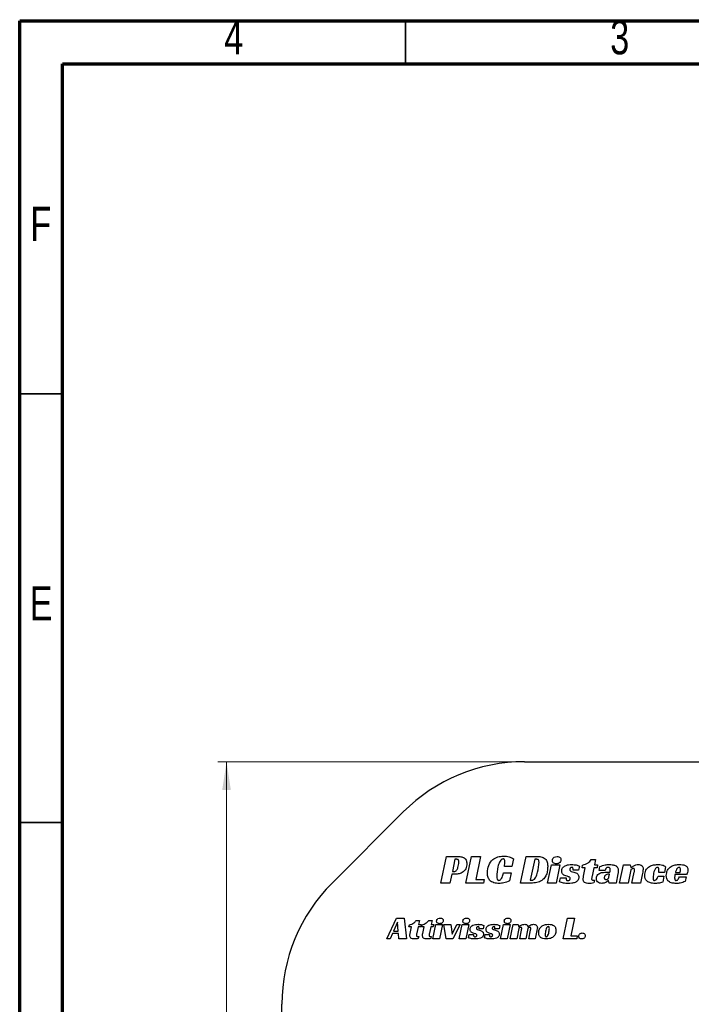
# Model space of a CAD drawing. Header units: millimetres. Extents: x 15 to 205, y 5 to 292.
# Tile 2 of 6: x 15 to 93, y 177 to 292. Entities that reach past the tile are written whole.
import ezdxf

# ---------------------------------------------------------------- set-up
doc = ezdxf.new("R2010")
doc.units = ezdxf.units.MM
doc.styles.add('SLDTEXTSTYLE0', font='TXT', dxfattribs={"width": 0.75})
doc.dimstyles.new('SLDDIMSTYLE0', dxfattribs={"dimtxt": 3.5, "dimasz": 3.302, "dimexe": 0, "dimexo": 0.0625, "dimgap": 0.875, "dimtad": 1, "dimrnd": 1e-09, "dimzin": 12, "dimdsep": 46, "dimtxsty": 'SLDTEXTSTYLE0', "dimsah": 1, "dimcen": 0.09, "dimadec": 0, "dimazin": 3, "dimtfac": 1, "dimtofl": 0, "dimtmove": 0, "dimatfit": 3, "dimfxl": 0, "dimfrac": 2, "dimtolj": 1, "dimtzin": 12, "dimarcsym": 0})

# ---------------------------------------------------------------- blocks, each defined once
blk = doc.blocks.new('_D')
at = {"color": 7, "linetype": 'Continuous', "lineweight": 0}
for p, q in [((72.85, 205.59), (38.12, 205.59)), ((39.12, 205.59), (39.12, 115.59)), ((64.57, 115.59), (38.12, 115.59))]:
    blk.add_line(p, q, dxfattribs=at)
at = {"color": 7, "linetype": 'Continuous', "lineweight": 18}
for points in [[(39.12, 205.59), (38.61, 202.29), (39.62, 202.29)], [(39.12, 115.59), (39.62, 118.9), (38.61, 118.9)]]:
    blk.add_solid(points, dxfattribs=at)
at = {"color": 7, "linetype": 'Continuous', "lineweight": 18, "insert": (34.61, 138.06), "char_height": 3.5, "attachment_point": 1, "rotation": 90, "style": 'SLDTEXTSTYLE0'}
blk.add_mtext('90,00', dxfattribs=at)

msp = doc.modelspace()

# ---------------------------------------------------------------- linework, layer by layer
at = {"color": 7, "linetype": 'Continuous', "lineweight": 70}
for p, q in [((15, 5), (15, 292)), ((15, 292), (205, 292)), ((20, 10), (20, 287)), ((20, 287), (200, 287))]:
    msp.add_line(p, q, dxfattribs=at)
at = {"color": 7, "linetype": 'Continuous', "lineweight": 35}
for p, q in [((60, 287), (60, 292)), ((20, 248.5), (15, 248.5)), ((20, 198.5), (15, 198.5))]:
    msp.add_line(p, q, dxfattribs=at)
at = {"color": 7, "linetype": 'Continuous', "lineweight": 25}
for p, q in [((73.855, 205.593), (155.286, 205.593)), ((59.713, 199.735), (51.429, 191.451)), ((64.114, 191.451), (64.769, 194.55)), ((64.769, 194.55), (65.89, 194.55)), ((65.753, 194.218), (65.448, 192.798)), ((65.972, 194.218), (65.753, 194.218)), ((67.033, 191.451), (67.688, 194.55)), ((67.688, 194.55), (68.741, 194.55)), ((68.741, 194.55), (68.168, 191.855)), ((72.575, 194.291), (72.4, 193.379)), ((73.411, 191.451), (74.065, 194.55)), ((74.065, 194.55), (75.37, 194.55)), ((75.05, 194.218), (74.531, 191.783)), ((75.283, 194.218), (75.05, 194.218)), ((81.649, 194.19), (82.148, 194.19)), ((82.148, 194.19), (82.007, 193.562)), ((72.4, 193.379), (71.527, 193.379)), ((76.551, 191.451), (76.992, 193.562)), ((76.992, 193.562), (77.986, 193.562)), ((77.986, 193.562), (77.535, 191.451)), ((80.156, 192.934), (79.525, 192.934)), ((80.268, 193.426), (80.156, 192.934)), ((80.572, 193.23), (80.64, 193.55)), ((80.95, 193.23), (80.572, 193.23)), ((80.746, 192.252), (80.95, 193.23)), ((81.939, 193.23), (81.741, 192.27)), ((82.322, 193.23), (81.939, 193.23)), ((82.007, 193.562), (82.386, 193.562)), ((82.386, 193.562), (82.322, 193.23)), ((82.56, 192.927), (82.652, 193.368)), ((83.268, 192.927), (82.56, 192.927)), ((84.949, 191.451), (85.39, 193.562)), ((85.39, 193.562), (86.181, 193.562)), ((86.258, 192.977), (85.938, 191.451)), ((86.181, 193.562), (86.268, 193.247)), ((86.268, 193.247), (86.297, 193.247)), ((90.305, 193.323), (90.169, 192.695)), ((65.38, 192.466), (65.162, 191.451)), ((65.657, 192.466), (65.38, 192.466)), ((65.448, 192.798), (65.671, 192.798)), ((68.168, 191.855), (69.153, 191.855)), ((69.153, 191.855), (69.07, 191.451)), ((71.401, 192.629), (72.298, 192.629)), ((72.298, 192.629), (72.104, 191.708)), ((74.531, 191.783), (74.74, 191.783)), ((77.954, 191.579), (78.056, 192.073)), ((78.056, 192.073), (78.711, 192.073)), ((82.022, 191.783), (81.949, 191.46)), ((83.661, 191.755), (83.632, 191.755)), ((83.748, 191.451), (83.661, 191.755)), ((83.767, 192.484), (83.68, 192.484)), ((83.69, 192.118), (83.767, 192.484)), ((84.757, 192.527), (84.529, 191.451)), ((86.39, 191.451), (86.656, 192.732)), ((87.578, 192.404), (87.374, 191.451)), ((89.427, 192.252), (90.121, 192.252)), ((90.169, 192.695), (89.509, 192.695)), ((90.121, 192.252), (89.98, 191.562)), ((92.762, 192.439), (91.399, 192.439)), ((91.448, 192.663), (92.001, 192.663)), ((91.928, 192.165), (92.723, 192.165)), ((92.723, 192.165), (92.597, 191.638)), ((65.162, 191.451), (64.114, 191.451)), ((69.07, 191.451), (67.033, 191.451)), ((74.803, 191.451), (73.411, 191.451)), ((77.535, 191.451), (76.551, 191.451)), ((84.529, 191.451), (83.748, 191.451)), ((85.938, 191.451), (84.949, 191.451)), ((87.374, 191.451), (86.39, 191.451)), ((57.824, 184.962), (58.937, 187.373)), ((58.937, 187.373), (59.831, 187.373)), ((59.831, 187.373), (60.091, 184.962)), ((78.366, 184.962), (78.875, 187.373)), ((78.875, 187.373), (79.694, 187.373)), ((79.694, 187.373), (79.248, 185.277)), ((59.043, 186.87), (58.582, 185.836)), ((59.13, 185.836), (59.043, 186.87)), ((60.392, 186.346), (60.445, 186.595)), ((60.687, 186.346), (60.392, 186.346)), ((60.528, 185.585), (60.687, 186.346)), ((61.23, 187.093), (61.619, 187.093)), ((61.456, 186.346), (61.302, 185.599)), ((61.754, 186.346), (61.456, 186.346)), ((61.619, 187.093), (61.509, 186.604)), ((61.509, 186.604), (61.803, 186.604)), ((61.803, 186.604), (61.754, 186.346)), ((61.86, 186.346), (61.912, 186.595)), ((62.154, 186.346), (61.86, 186.346)), ((61.995, 185.585), (62.154, 186.346)), ((62.697, 187.093), (63.086, 187.093)), ((62.923, 186.346), (62.769, 185.599)), ((63.221, 186.346), (62.923, 186.346)), ((63.086, 187.093), (62.976, 186.604)), ((62.976, 186.604), (63.27, 186.604)), ((63.168, 184.962), (63.512, 186.604)), ((63.27, 186.604), (63.221, 186.346)), ((63.512, 186.604), (64.285, 186.604)), ((64.285, 186.604), (63.934, 184.962)), ((64.463, 186.604), (65.263, 186.604)), ((64.724, 184.962), (64.463, 186.604)), ((65.263, 186.604), (65.418, 185.479)), ((65.418, 185.479), (65.969, 186.604)), ((66.368, 186.604), (65.512, 184.962)), ((65.969, 186.604), (66.368, 186.604)), ((66.242, 184.962), (66.585, 186.604)), ((66.585, 186.604), (67.359, 186.604)), ((67.359, 186.604), (67.008, 184.962)), ((69.046, 186.116), (68.556, 186.116)), ((69.133, 186.499), (69.046, 186.116)), ((70.898, 186.116), (70.407, 186.116)), ((70.984, 186.499), (70.898, 186.116)), ((71.063, 184.962), (71.406, 186.604)), ((71.406, 186.604), (72.179, 186.604)), ((72.179, 186.604), (71.828, 184.962)), ((72.18, 184.962), (72.524, 186.604)), ((72.524, 186.604), (73.139, 186.604)), ((73.199, 186.15), (72.95, 184.962)), ((73.139, 186.604), (73.206, 186.355)), ((73.206, 186.355), (73.229, 186.355)), ((74.252, 186.146), (74.006, 184.962)), ((74.255, 186.355), (74.278, 186.355)), ((58.19, 184.962), (57.824, 184.962)), ((58.458, 185.578), (58.19, 184.962)), ((59.156, 185.578), (58.458, 185.578)), ((58.582, 185.836), (59.13, 185.836)), ((59.209, 184.962), (59.156, 185.578)), ((60.091, 184.962), (59.209, 184.962)), ((61.521, 185.221), (61.464, 184.97)), ((62.988, 185.221), (62.931, 184.97)), ((63.934, 184.962), (63.168, 184.962)), ((65.512, 184.962), (64.724, 184.962)), ((67.008, 184.962), (66.242, 184.962)), ((67.333, 185.062), (67.413, 185.447)), ((67.413, 185.447), (67.922, 185.447)), ((69.184, 185.062), (69.264, 185.447)), ((69.264, 185.447), (69.773, 185.447)), ((71.828, 184.962), (71.063, 184.962)), ((72.95, 184.962), (72.18, 184.962)), ((73.301, 184.962), (73.508, 185.958)), ((74.006, 184.962), (73.301, 184.962)), ((74.361, 184.962), (74.564, 185.958)), ((75.104, 184.962), (74.361, 184.962)), ((75.262, 185.704), (75.104, 184.962)), ((79.95, 184.962), (78.366, 184.962)), ((79.248, 185.277), (80.014, 185.277)), ((80.014, 185.277), (79.95, 184.962)), ((45.571, 135.593), (45.571, 177.309))]:
    msp.add_line(p, q, dxfattribs=at)
for centre, start, end in [((73.855, 185.593), 90, 135), ((65.571, 177.309), 135, 180)]:
    msp.add_arc(centre, 20, start, end, dxfattribs=at)
for points, knots in [([(65.89, 194.55), (66.034, 194.547), (66.322, 194.541), (66.684, 194.473), (66.931, 194.316), (67.111, 194.08), (67.126, 193.858), (67.136, 193.711)], [0, 0, 0, 0, 0.2509709, 0.5009297, 0.6260108, 0.7510453, 1, 1, 1, 1]), ([(66.205, 193.908), (66.201, 193.984), (66.196, 194.079), (66.133, 194.174), (66.066, 194.212), (66.009, 194.215), (65.972, 194.218)], [0, 0, 0, 0, 0.4988588, 0.6242223, 0.7499314, 1, 1, 1, 1]), ([(69.534, 192.675), (69.56, 192.958), (69.612, 193.521), (70.09, 194.185), (70.736, 194.546), (71.179, 194.578), (71.401, 194.595)], [0, 0, 0, 0, 0.2802143, 0.5592806, 0.7794786, 1, 1, 1, 1]), ([(71.367, 194.263), (71.319, 194.255), (71.222, 194.24), (71.075, 194.104), (70.901, 193.813), (70.693, 193.162), (70.646, 192.583), (70.615, 192.197)], [0, 0, 0, 0, 0.0621185, 0.1245023, 0.2494337, 0.499682, 1, 1, 1, 1]), ([(71.566, 193.958), (71.564, 194.029), (71.561, 194.117), (71.507, 194.205), (71.455, 194.254), (71.402, 194.259), (71.367, 194.263)], [0, 0, 0, 0, 0.49939214, 0.62520323, 0.75085325, 1, 1, 1, 1]), ([(71.401, 194.595), (71.631, 194.58), (72.043, 194.553), (72.412, 194.372), (72.575, 194.291)], [0, 0, 0, 0, 0.5595432, 1, 1, 1, 1]), ([(75.554, 193.894), (75.552, 193.939), (75.547, 194.029), (75.496, 194.152), (75.39, 194.212), (75.318, 194.216), (75.283, 194.218)], [0, 0, 0, 0, 0.28092932, 0.56005044, 0.77926497, 1, 1, 1, 1]), ([(75.37, 194.55), (75.554, 194.545), (75.92, 194.534), (76.384, 194.242), (76.551, 193.785), (76.563, 193.498), (76.568, 193.354)], [0, 0, 0, 0, 0.2813632, 0.5583261, 0.7786017, 1, 1, 1, 1]), ([(77.118, 194.091), (77.128, 194.165), (77.147, 194.315), (77.351, 194.513), (77.544, 194.536), (77.662, 194.55)], [0, 0, 0, 0, 0.2800319, 0.5599705, 1, 1, 1, 1]), ([(77.574, 193.696), (77.51, 193.701), (77.383, 193.711), (77.219, 193.795), (77.127, 193.94), (77.121, 194.04), (77.118, 194.091)], [0, 0, 0, 0, 0.2806519, 0.5604068, 0.7795717, 1, 1, 1, 1]), ([(78.113, 194.16), (78.102, 194.086), (78.082, 193.937), (77.925, 193.786), (77.749, 193.709), (77.632, 193.701), (77.574, 193.696)], [0, 0, 0, 0, 0.2785197, 0.5582337, 0.7790004, 1, 1, 1, 1]), ([(77.662, 194.55), (77.724, 194.545), (77.85, 194.535), (78.012, 194.451), (78.103, 194.309), (78.11, 194.21), (78.113, 194.16)], [0, 0, 0, 0, 0.28059826, 0.56039935, 0.77964618, 1, 1, 1, 1]), ([(80.64, 193.55), (80.866, 193.612), (81.271, 193.723), (81.533, 194.047), (81.649, 194.19)], [0, 0, 0, 0, 0.5587656, 1, 1, 1, 1]), ([(67.136, 193.711), (67.116, 193.503), (67.076, 193.089), (66.643, 192.659), (66.14, 192.486), (65.818, 192.473), (65.657, 192.466)], [0, 0, 0, 0, 0.279802, 0.5578805, 0.7786851, 1, 1, 1, 1]), ([(65.671, 192.798), (65.727, 192.807), (65.839, 192.824), (65.989, 193.001), (66.156, 193.35), (66.185, 193.685), (66.205, 193.908)], [0, 0, 0, 0, 0.124285, 0.2492186, 0.499551, 1, 1, 1, 1]), ([(71.527, 193.379), (71.537, 193.487), (71.554, 193.68), (71.562, 193.873), (71.566, 193.958)], [0, 0, 0, 0, 0.560011, 1, 1, 1, 1]), ([(74.74, 191.783), (74.79, 191.789), (74.891, 191.801), (75.052, 191.93), (75.244, 192.225), (75.461, 192.898), (75.517, 193.496), (75.554, 193.894)], [0, 0, 0, 0, 0.0622791, 0.1246757, 0.2496081, 0.4996243, 1, 1, 1, 1]), ([(76.568, 193.354), (76.558, 193.171), (76.537, 192.805), (76.365, 192.275), (76.006, 191.806), (75.453, 191.489), (75.02, 191.464), (74.803, 191.451)], [0, 0, 0, 0, 0.1871601, 0.3740048, 0.5605203, 0.7799087, 1, 1, 1, 1]), ([(78.196, 192.85), (78.2, 192.916), (78.208, 193.047), (78.33, 193.284), (78.604, 193.483), (78.984, 193.589), (79.245, 193.601), (79.375, 193.607)], [0, 0, 0, 0, 0.1252151, 0.2502055, 0.4988617, 0.7491393, 1, 1, 1, 1]), ([(79.385, 193.275), (79.349, 193.268), (79.276, 193.254), (79.194, 193.186), (79.143, 193.103), (79.139, 193.045), (79.137, 193.016)], [0, 0, 0, 0, 0.2786368, 0.5591846, 0.7794827, 1, 1, 1, 1]), ([(79.137, 193.016), (79.139, 192.99), (79.142, 192.94), (79.201, 192.855), (79.363, 192.776), (79.51, 192.746), (79.607, 192.727)], [0, 0, 0, 0, 0.1249818, 0.2494416, 0.4988361, 1, 1, 1, 1]), ([(79.375, 193.607), (79.548, 193.6), (79.856, 193.589), (80.142, 193.476), (80.268, 193.426)], [0, 0, 0, 0, 0.560238, 1, 1, 1, 1]), ([(79.54, 193.037), (79.536, 193.091), (79.53, 193.158), (79.494, 193.23), (79.453, 193.267), (79.412, 193.272), (79.385, 193.275)], [0, 0, 0, 0, 0.5000471, 0.6258601, 0.7511748, 1, 1, 1, 1]), ([(79.525, 192.934), (79.53, 192.953), (79.537, 192.987), (79.539, 193.022), (79.54, 193.037)], [0, 0, 0, 0, 0.5601635, 1, 1, 1, 1]), ([(82.652, 193.368), (82.848, 193.448), (83.197, 193.591), (83.573, 193.602), (83.739, 193.607)], [0, 0, 0, 0, 0.5594265, 1, 1, 1, 1]), ([(83.622, 193.275), (83.57, 193.271), (83.466, 193.265), (83.321, 193.134), (83.288, 193.005), (83.268, 192.927)], [0, 0, 0, 0, 0.2808056, 0.5596739, 1, 1, 1, 1]), ([(83.86, 193.023), (83.856, 193.059), (83.849, 193.133), (83.8, 193.231), (83.709, 193.272), (83.651, 193.274), (83.622, 193.275)], [0, 0, 0, 0, 0.280479, 0.5593233, 0.7789442, 1, 1, 1, 1]), ([(83.739, 193.607), (83.859, 193.604), (84.1, 193.598), (84.399, 193.529), (84.608, 193.404), (84.77, 193.216), (84.786, 193.031), (84.796, 192.908)], [0, 0, 0, 0, 0.2509453, 0.5011952, 0.6263975, 0.7514073, 1, 1, 1, 1]), ([(83.821, 192.708), (83.832, 192.767), (83.851, 192.871), (83.857, 192.976), (83.86, 193.023)], [0, 0, 0, 0, 0.5601553, 1, 1, 1, 1]), ([(84.796, 192.908), (84.793, 192.836), (84.788, 192.708), (84.766, 192.582), (84.757, 192.527)], [0, 0, 0, 0, 0.5599232, 1, 1, 1, 1]), ([(86.55, 193.149), (86.517, 193.145), (86.452, 193.137), (86.356, 193.068), (86.295, 193.012), (86.258, 192.977)], [0, 0, 0, 0, 0.2792731, 0.5591348, 1, 1, 1, 1]), ([(86.297, 193.247), (86.337, 193.283), (86.409, 193.347), (86.49, 193.401), (86.525, 193.424)], [0, 0, 0, 0, 0.5598578, 1, 1, 1, 1]), ([(86.525, 193.424), (86.63, 193.482), (86.817, 193.584), (87.028, 193.6), (87.121, 193.607)], [0, 0, 0, 0, 0.5603548, 1, 1, 1, 1]), ([(86.695, 192.982), (86.693, 193.005), (86.69, 193.052), (86.659, 193.113), (86.605, 193.145), (86.568, 193.148), (86.55, 193.149)], [0, 0, 0, 0, 0.2804889, 0.5601152, 0.7797716, 1, 1, 1, 1]), ([(86.656, 192.732), (86.666, 192.778), (86.684, 192.861), (86.691, 192.945), (86.695, 192.982)], [0, 0, 0, 0, 0.560302, 1, 1, 1, 1]), ([(87.121, 193.607), (87.201, 193.601), (87.36, 193.59), (87.56, 193.481), (87.687, 193.311), (87.698, 193.185), (87.704, 193.122)], [0, 0, 0, 0, 0.2807419, 0.5606094, 0.7800506, 1, 1, 1, 1]), ([(87.704, 193.122), (87.686, 192.987), (87.653, 192.746), (87.601, 192.509), (87.578, 192.404)], [0, 0, 0, 0, 0.559699, 1, 1, 1, 1]), ([(87.88, 192.347), (87.904, 192.555), (87.952, 192.97), (88.385, 193.402), (88.887, 193.585), (89.212, 193.599), (89.374, 193.607)], [0, 0, 0, 0, 0.2794555, 0.5580113, 0.7787413, 1, 1, 1, 1]), ([(89.379, 193.275), (89.32, 193.261), (89.202, 193.234), (89.061, 193.032), (88.895, 192.656), (88.866, 192.3), (88.846, 192.062)], [0, 0, 0, 0, 0.1235134, 0.2486301, 0.499158, 1, 1, 1, 1]), ([(89.374, 193.607), (89.563, 193.603), (89.825, 193.599), (90.148, 193.483), (90.253, 193.376), (90.305, 193.323)], [0, 0, 0, 0, 0.5603394, 0.7801614, 1, 1, 1, 1]), ([(89.524, 192.985), (89.523, 193.046), (89.522, 193.123), (89.493, 193.21), (89.465, 193.247), (89.425, 193.271), (89.394, 193.274), (89.379, 193.275)], [0, 0, 0, 0, 0.4998619, 0.6251042, 0.7499825, 0.8750093, 1, 1, 1, 1]), ([(89.509, 192.695), (89.514, 192.749), (89.521, 192.846), (89.523, 192.942), (89.524, 192.985)], [0, 0, 0, 0, 0.5600262, 1, 1, 1, 1]), ([(90.395, 192.332), (90.417, 192.548), (90.459, 192.978), (90.917, 193.417), (91.441, 193.588), (91.775, 193.6), (91.942, 193.607)], [0, 0, 0, 0, 0.279803, 0.5578798, 0.7786508, 1, 1, 1, 1]), ([(91.879, 193.275), (91.83, 193.264), (91.732, 193.241), (91.635, 193.121), (91.527, 192.937), (91.48, 192.776), (91.448, 192.663)], [0, 0, 0, 0, 0.1845042, 0.3714502, 0.5588521, 1, 1, 1, 1]), ([(92.044, 193.018), (92.043, 193.077), (92.042, 193.151), (91.996, 193.225), (91.951, 193.263), (91.908, 193.27), (91.879, 193.275)], [0, 0, 0, 0, 0.4999695, 0.6256854, 0.7514288, 1, 1, 1, 1]), ([(91.942, 193.607), (92.052, 193.604), (92.27, 193.598), (92.539, 193.532), (92.731, 193.425), (92.844, 193.303), (92.908, 193.148), (92.914, 193.039), (92.917, 192.984)], [0, 0, 0, 0, 0.2504216, 0.5002974, 0.625329, 0.750114, 0.8749503, 1, 1, 1, 1]), ([(92.02, 192.785), (92.027, 192.828), (92.04, 192.905), (92.043, 192.983), (92.044, 193.018)], [0, 0, 0, 0, 0.5600081, 1, 1, 1, 1]), ([(92.917, 192.984), (92.91, 192.876), (92.896, 192.682), (92.803, 192.513), (92.762, 192.439)], [0, 0, 0, 0, 0.5604168, 1, 1, 1, 1]), ([(70.886, 191.406), (70.687, 191.416), (70.291, 191.437), (69.775, 191.722), (69.554, 192.206), (69.54, 192.519), (69.534, 192.675)], [0, 0, 0, 0, 0.28096, 0.5593942, 0.7790051, 1, 1, 1, 1]), ([(70.615, 192.197), (70.617, 192.103), (70.62, 191.961), (70.709, 191.816), (70.792, 191.769), (70.839, 191.766), (70.863, 191.765)], [0, 0, 0, 0, 0.5000897, 0.7496839, 0.8746018, 1, 1, 1, 1]), ([(70.863, 191.765), (70.907, 191.773), (70.997, 191.789), (71.134, 191.915), (71.299, 192.187), (71.36, 192.452), (71.401, 192.629)], [0, 0, 0, 0, 0.1242073, 0.249251, 0.4989851, 1, 1, 1, 1]), ([(78.662, 192.289), (78.591, 192.312), (78.449, 192.356), (78.291, 192.499), (78.205, 192.674), (78.199, 192.791), (78.196, 192.85)], [0, 0, 0, 0, 0.2804851, 0.5596969, 0.7796338, 1, 1, 1, 1]), ([(79.196, 191.967), (79.191, 191.995), (79.183, 192.051), (79.102, 192.132), (78.93, 192.221), (78.77, 192.262), (78.662, 192.289)], [0, 0, 0, 0, 0.1241825, 0.2490229, 0.4990297, 1, 1, 1, 1]), ([(78.711, 192.073), (78.709, 192.056), (78.705, 192.025), (78.705, 191.994), (78.706, 191.981)], [0, 0, 0, 0, 0.5597138, 1, 1, 1, 1]), ([(78.706, 191.981), (78.708, 191.945), (78.712, 191.874), (78.763, 191.782), (78.85, 191.741), (78.906, 191.739), (78.934, 191.738)], [0, 0, 0, 0, 0.2807534, 0.559503, 0.7790079, 1, 1, 1, 1]), ([(78.934, 191.738), (78.97, 191.74), (79.043, 191.743), (79.13, 191.803), (79.181, 191.883), (79.191, 191.939), (79.196, 191.967)], [0, 0, 0, 0, 0.280748, 0.5595797, 0.7802472, 1, 1, 1, 1]), ([(80.195, 192.13), (80.191, 192.063), (80.182, 191.928), (80.086, 191.746), (79.936, 191.608), (79.696, 191.486), (79.364, 191.417), (79.096, 191.41), (78.963, 191.406)], [0, 0, 0, 0, 0.12494897, 0.24961965, 0.3745407, 0.4996282, 0.74951693, 1, 1, 1, 1]), ([(79.607, 192.727), (79.69, 192.704), (79.855, 192.658), (80.062, 192.528), (80.182, 192.333), (80.19, 192.198), (80.195, 192.13)], [0, 0, 0, 0, 0.28097604, 0.56046876, 0.77995211, 1, 1, 1, 1]), ([(80.708, 191.908), (80.71, 191.973), (80.713, 192.088), (80.736, 192.202), (80.746, 192.252)], [0, 0, 0, 0, 0.5600109, 1, 1, 1, 1]), ([(81.358, 191.406), (81.269, 191.408), (81.094, 191.413), (80.853, 191.5), (80.718, 191.698), (80.711, 191.838), (80.708, 191.908)], [0, 0, 0, 0, 0.2815329, 0.5603985, 0.7794124, 1, 1, 1, 1]), ([(81.741, 192.27), (81.727, 192.207), (81.703, 192.095), (81.692, 191.98), (81.687, 191.93)], [0, 0, 0, 0, 0.5602532, 1, 1, 1, 1]), ([(81.687, 191.93), (81.688, 191.913), (81.69, 191.878), (81.714, 191.829), (81.762, 191.803), (81.865, 191.786), (81.952, 191.784), (82.022, 191.783)], [0, 0, 0, 0, 0.1251209, 0.2498703, 0.3742286, 0.4994575, 1, 1, 1, 1]), ([(82.24, 191.998), (82.245, 192.081), (82.256, 192.245), (82.452, 192.521), (82.842, 192.694), (83.331, 192.713), (83.657, 192.71), (83.821, 192.708)], [0, 0, 0, 0, 0.1250311, 0.2495098, 0.4981436, 0.7487463, 1, 1, 1, 1]), ([(82.861, 191.406), (82.77, 191.414), (82.589, 191.431), (82.373, 191.578), (82.254, 191.785), (82.244, 191.927), (82.24, 191.998)], [0, 0, 0, 0, 0.2804358, 0.5594403, 0.7794328, 1, 1, 1, 1]), ([(83.632, 191.755), (83.506, 191.647), (83.282, 191.453), (82.99, 191.42), (82.861, 191.406)], [0, 0, 0, 0, 0.5592875, 1, 1, 1, 1]), ([(83.68, 192.484), (83.612, 192.48), (83.475, 192.473), (83.297, 192.389), (83.182, 192.246), (83.168, 192.138), (83.161, 192.085)], [0, 0, 0, 0, 0.28078619, 0.56035382, 0.78014228, 1, 1, 1, 1]), ([(83.161, 192.085), (83.163, 192.052), (83.166, 191.987), (83.218, 191.91), (83.289, 191.863), (83.34, 191.859), (83.365, 191.857)], [0, 0, 0, 0, 0.2804377, 0.55938, 0.7796828, 1, 1, 1, 1]), ([(83.365, 191.857), (83.407, 191.862), (83.491, 191.873), (83.59, 191.94), (83.662, 192.023), (83.681, 192.086), (83.69, 192.118)], [0, 0, 0, 0, 0.2794212, 0.5596894, 0.7798936, 1, 1, 1, 1]), ([(89.039, 191.406), (88.881, 191.414), (88.565, 191.429), (88.148, 191.621), (87.906, 191.971), (87.889, 192.222), (87.88, 192.347)], [0, 0, 0, 0, 0.28112074, 0.5602324, 0.77967504, 1, 1, 1, 1]), ([(88.846, 192.062), (88.847, 191.995), (88.849, 191.895), (88.895, 191.784), (88.95, 191.741), (88.984, 191.739), (89.001, 191.738)], [0, 0, 0, 0, 0.5002197, 0.7494511, 0.8747525, 1, 1, 1, 1]), ([(89.001, 191.738), (89.065, 191.756), (89.195, 191.794), (89.345, 191.991), (89.396, 192.153), (89.427, 192.252)], [0, 0, 0, 0, 0.2779881, 0.5590084, 1, 1, 1, 1]), ([(91.544, 191.406), (91.387, 191.412), (91.073, 191.424), (90.655, 191.607), (90.419, 191.959), (90.403, 192.208), (90.395, 192.332)], [0, 0, 0, 0, 0.2812503, 0.5601653, 0.7795867, 1, 1, 1, 1]), ([(91.399, 192.439), (91.388, 192.367), (91.369, 192.238), (91.366, 192.108), (91.365, 192.051)], [0, 0, 0, 0, 0.5599182, 1, 1, 1, 1]), ([(91.365, 192.051), (91.367, 191.985), (91.37, 191.886), (91.423, 191.779), (91.48, 191.74), (91.513, 191.739), (91.53, 191.738)], [0, 0, 0, 0, 0.5004108, 0.7499806, 0.8746324, 1, 1, 1, 1]), ([(91.53, 191.738), (91.584, 191.756), (91.694, 191.791), (91.835, 191.947), (91.893, 192.082), (91.928, 192.165)], [0, 0, 0, 0, 0.2781116, 0.5593361, 1, 1, 1, 1]), ([(92.001, 192.663), (92.004, 192.686), (92.011, 192.727), (92.017, 192.767), (92.02, 192.785)], [0, 0, 0, 0, 0.5599995, 1, 1, 1, 1]), ([(72.104, 191.708), (71.887, 191.61), (71.498, 191.433), (71.074, 191.414), (70.886, 191.406)], [0, 0, 0, 0, 0.5597307, 1, 1, 1, 1]), ([(78.963, 191.406), (78.769, 191.41), (78.423, 191.416), (78.097, 191.529), (77.954, 191.579)], [0, 0, 0, 0, 0.5602974, 1, 1, 1, 1]), ([(81.949, 191.46), (81.839, 191.441), (81.644, 191.408), (81.445, 191.407), (81.358, 191.406)], [0, 0, 0, 0, 0.55965786, 1, 1, 1, 1]), ([(89.98, 191.562), (89.809, 191.509), (89.502, 191.413), (89.181, 191.408), (89.039, 191.406)], [0, 0, 0, 0, 0.5594438, 1, 1, 1, 1]), ([(92.597, 191.638), (92.408, 191.559), (92.071, 191.418), (91.706, 191.41), (91.544, 191.406)], [0, 0, 0, 0, 0.5585708, 1, 1, 1, 1]), ([(63.61, 187.016), (63.617, 187.074), (63.632, 187.19), (63.791, 187.344), (63.941, 187.362), (64.032, 187.373)], [0, 0, 0, 0, 0.2800319, 0.5599705, 1, 1, 1, 1]), ([(64.032, 187.373), (64.081, 187.369), (64.179, 187.361), (64.305, 187.296), (64.376, 187.186), (64.381, 187.108), (64.383, 187.07)], [0, 0, 0, 0, 0.2805983, 0.5603993, 0.7796462, 1, 1, 1, 1]), ([(66.684, 187.016), (66.691, 187.074), (66.706, 187.19), (66.865, 187.344), (67.015, 187.362), (67.106, 187.373)], [0, 0, 0, 0, 0.2800319, 0.5599705, 1, 1, 1, 1]), ([(67.106, 187.373), (67.155, 187.369), (67.253, 187.361), (67.378, 187.296), (67.45, 187.186), (67.455, 187.108), (67.457, 187.07)], [0, 0, 0, 0, 0.2805983, 0.5603993, 0.7796462, 1, 1, 1, 1]), ([(71.504, 187.016), (71.512, 187.074), (71.527, 187.19), (71.685, 187.344), (71.835, 187.362), (71.927, 187.373)], [0, 0, 0, 0, 0.2800319, 0.5599705, 1, 1, 1, 1]), ([(71.927, 187.373), (71.975, 187.369), (72.073, 187.361), (72.199, 187.296), (72.27, 187.186), (72.275, 187.108), (72.277, 187.07)], [0, 0, 0, 0, 0.2805983, 0.5603993, 0.7796462, 1, 1, 1, 1]), ([(60.445, 186.595), (60.622, 186.643), (60.937, 186.729), (61.14, 186.982), (61.23, 187.093)], [0, 0, 0, 0, 0.5587656, 1, 1, 1, 1]), ([(61.912, 186.595), (62.089, 186.643), (62.404, 186.729), (62.607, 186.982), (62.697, 187.093)], [0, 0, 0, 0, 0.5587656, 1, 1, 1, 1]), ([(63.964, 186.709), (63.915, 186.713), (63.816, 186.72), (63.688, 186.786), (63.617, 186.898), (63.612, 186.976), (63.61, 187.016)], [0, 0, 0, 0, 0.2806519, 0.5604068, 0.7795717, 1, 1, 1, 1]), ([(64.383, 187.07), (64.375, 187.012), (64.359, 186.896), (64.237, 186.779), (64.1, 186.719), (64.009, 186.712), (63.964, 186.709)], [0, 0, 0, 0, 0.2785197, 0.5582337, 0.7790004, 1, 1, 1, 1]), ([(67.038, 186.709), (66.988, 186.713), (66.889, 186.72), (66.762, 186.786), (66.691, 186.898), (66.686, 186.976), (66.684, 187.016)], [0, 0, 0, 0, 0.2806519, 0.5604068, 0.7795717, 1, 1, 1, 1]), ([(67.457, 187.07), (67.449, 187.012), (67.433, 186.896), (67.311, 186.779), (67.174, 186.719), (67.083, 186.712), (67.038, 186.709)], [0, 0, 0, 0, 0.2785197, 0.5582337, 0.7790004, 1, 1, 1, 1]), ([(67.522, 186.051), (67.525, 186.102), (67.531, 186.204), (67.626, 186.388), (67.924, 186.607), (68.233, 186.626), (68.439, 186.639)], [0, 0, 0, 0, 0.1255695, 0.2509137, 0.5002738, 1, 1, 1, 1]), ([(67.884, 185.615), (67.829, 185.632), (67.718, 185.667), (67.595, 185.778), (67.529, 185.914), (67.524, 186.005), (67.522, 186.051)], [0, 0, 0, 0, 0.2804851, 0.5596969, 0.7796338, 1, 1, 1, 1]), ([(68.447, 186.381), (68.418, 186.376), (68.361, 186.365), (68.298, 186.312), (68.259, 186.248), (68.256, 186.202), (68.254, 186.18)], [0, 0, 0, 0, 0.27863685, 0.55918458, 0.7794827, 1, 1, 1, 1]), ([(68.254, 186.18), (68.255, 186.16), (68.258, 186.121), (68.304, 186.054), (68.429, 185.993), (68.543, 185.97), (68.62, 185.955)], [0, 0, 0, 0, 0.12498178, 0.24944157, 0.4988361, 1, 1, 1, 1]), ([(68.439, 186.639), (68.573, 186.634), (68.813, 186.625), (69.035, 186.537), (69.133, 186.499)], [0, 0, 0, 0, 0.56023803, 1, 1, 1, 1]), ([(68.567, 186.196), (68.564, 186.238), (68.559, 186.29), (68.531, 186.346), (68.5, 186.375), (68.468, 186.379), (68.447, 186.381)], [0, 0, 0, 0, 0.5000471, 0.6258601, 0.7511748, 1, 1, 1, 1]), ([(68.556, 186.116), (68.559, 186.131), (68.565, 186.157), (68.567, 186.184), (68.567, 186.196)], [0, 0, 0, 0, 0.5601635, 1, 1, 1, 1]), ([(69.373, 186.051), (69.376, 186.102), (69.382, 186.204), (69.478, 186.388), (69.776, 186.607), (70.084, 186.626), (70.29, 186.639)], [0, 0, 0, 0, 0.1255695, 0.2509137, 0.5002738, 1, 1, 1, 1]), ([(69.736, 185.615), (69.68, 185.632), (69.57, 185.667), (69.447, 185.778), (69.38, 185.914), (69.376, 186.005), (69.373, 186.051)], [0, 0, 0, 0, 0.2804851, 0.5596969, 0.7796338, 1, 1, 1, 1]), ([(70.298, 186.381), (70.27, 186.376), (70.213, 186.365), (70.149, 186.312), (70.11, 186.248), (70.107, 186.202), (70.105, 186.18)], [0, 0, 0, 0, 0.2786368, 0.5591846, 0.7794827, 1, 1, 1, 1]), ([(70.105, 186.18), (70.107, 186.16), (70.109, 186.121), (70.155, 186.054), (70.281, 185.993), (70.395, 185.97), (70.471, 185.955)], [0, 0, 0, 0, 0.1249818, 0.2494416, 0.4988361, 1, 1, 1, 1]), ([(70.29, 186.639), (70.424, 186.634), (70.664, 186.625), (70.887, 186.537), (70.984, 186.499)], [0, 0, 0, 0, 0.56023803, 1, 1, 1, 1]), ([(70.419, 186.196), (70.415, 186.238), (70.411, 186.29), (70.383, 186.346), (70.351, 186.375), (70.319, 186.379), (70.298, 186.381)], [0, 0, 0, 0, 0.5000471, 0.6258601, 0.7511748, 1, 1, 1, 1]), ([(70.407, 186.116), (70.41, 186.131), (70.416, 186.157), (70.418, 186.184), (70.419, 186.196)], [0, 0, 0, 0, 0.5601635, 1, 1, 1, 1]), ([(71.858, 186.709), (71.809, 186.713), (71.71, 186.72), (71.582, 186.786), (71.511, 186.898), (71.506, 186.976), (71.504, 187.016)], [0, 0, 0, 0, 0.2806519, 0.5604068, 0.7795717, 1, 1, 1, 1]), ([(72.277, 187.07), (72.269, 187.012), (72.253, 186.896), (72.131, 186.779), (71.994, 186.719), (71.904, 186.712), (71.858, 186.709)], [0, 0, 0, 0, 0.2785197, 0.5582337, 0.7790004, 1, 1, 1, 1]), ([(73.425, 186.283), (73.4, 186.28), (73.349, 186.274), (73.275, 186.22), (73.228, 186.176), (73.199, 186.15)], [0, 0, 0, 0, 0.2792731, 0.5591348, 1, 1, 1, 1]), ([(73.229, 186.355), (73.26, 186.384), (73.316, 186.434), (73.379, 186.477), (73.406, 186.496)], [0, 0, 0, 0, 0.5598592, 1, 1, 1, 1]), ([(73.406, 186.496), (73.49, 186.541), (73.641, 186.622), (73.811, 186.634), (73.885, 186.639)], [0, 0, 0, 0, 0.5601437, 1, 1, 1, 1]), ([(73.538, 186.153), (73.537, 186.172), (73.534, 186.208), (73.51, 186.255), (73.468, 186.28), (73.44, 186.282), (73.425, 186.283)], [0, 0, 0, 0, 0.28048893, 0.56011521, 0.7797716, 1, 1, 1, 1]), ([(73.508, 185.958), (73.516, 185.995), (73.529, 186.059), (73.536, 186.125), (73.538, 186.153)], [0, 0, 0, 0, 0.560302, 1, 1, 1, 1]), ([(73.885, 186.639), (73.934, 186.637), (74.031, 186.633), (74.156, 186.57), (74.233, 186.468), (74.247, 186.393), (74.255, 186.355)], [0, 0, 0, 0, 0.2807161, 0.5596865, 0.7798614, 1, 1, 1, 1]), ([(74.481, 186.283), (74.456, 186.28), (74.404, 186.274), (74.328, 186.219), (74.281, 186.173), (74.252, 186.146)], [0, 0, 0, 0, 0.2792658, 0.5590301, 1, 1, 1, 1]), ([(74.278, 186.355), (74.311, 186.384), (74.371, 186.435), (74.437, 186.478), (74.467, 186.497)], [0, 0, 0, 0, 0.5598742, 1, 1, 1, 1]), ([(74.467, 186.497), (74.546, 186.541), (74.688, 186.619), (74.848, 186.633), (74.919, 186.639)], [0, 0, 0, 0, 0.5604836, 1, 1, 1, 1]), ([(74.598, 186.157), (74.596, 186.175), (74.593, 186.211), (74.566, 186.256), (74.524, 186.28), (74.496, 186.282), (74.481, 186.283)], [0, 0, 0, 0, 0.28015134, 0.55952639, 0.77954308, 1, 1, 1, 1]), ([(74.564, 185.958), (74.573, 185.995), (74.588, 186.061), (74.595, 186.128), (74.598, 186.157)], [0, 0, 0, 0, 0.5602891, 1, 1, 1, 1]), ([(74.919, 186.639), (74.981, 186.634), (75.104, 186.625), (75.255, 186.531), (75.347, 186.397), (75.356, 186.3), (75.361, 186.251)], [0, 0, 0, 0, 0.2804486, 0.5598368, 0.7797446, 1, 1, 1, 1]), ([(75.361, 186.251), (75.347, 186.148), (75.323, 185.964), (75.281, 185.783), (75.262, 185.704)], [0, 0, 0, 0, 0.5595806, 1, 1, 1, 1]), ([(75.512, 185.667), (75.532, 185.841), (75.568, 186.153), (75.799, 186.361), (75.9, 186.452)], [0, 0, 0, 0, 0.55932613, 1, 1, 1, 1]), ([(75.9, 186.452), (76.034, 186.516), (76.274, 186.631), (76.538, 186.637), (76.655, 186.639)], [0, 0, 0, 0, 0.5586383, 1, 1, 1, 1]), ([(76.647, 186.381), (76.602, 186.369), (76.513, 186.345), (76.416, 186.182), (76.301, 185.89), (76.28, 185.616), (76.266, 185.434)], [0, 0, 0, 0, 0.1231169, 0.2482477, 0.4988341, 1, 1, 1, 1]), ([(76.398, 185.186), (76.421, 185.189), (76.468, 185.194), (76.542, 185.254), (76.626, 185.393), (76.724, 185.703), (76.744, 185.979), (76.757, 186.163)], [0, 0, 0, 0, 0.0622851, 0.1248994, 0.2498198, 0.4998061, 1, 1, 1, 1]), ([(76.757, 186.163), (76.756, 186.21), (76.754, 186.268), (76.734, 186.334), (76.714, 186.363), (76.682, 186.379), (76.659, 186.38), (76.647, 186.381)], [0, 0, 0, 0, 0.4999802, 0.6253511, 0.7498339, 0.8748809, 1, 1, 1, 1]), ([(76.655, 186.639), (76.784, 186.637), (77.015, 186.634), (77.218, 186.527), (77.307, 186.479)], [0, 0, 0, 0, 0.5613091, 1, 1, 1, 1]), ([(77.307, 186.479), (77.349, 186.439), (77.432, 186.358), (77.51, 186.161), (77.518, 186.013), (77.522, 185.922)], [0, 0, 0, 0, 0.27964, 0.5597908, 1, 1, 1, 1]), ([(60.498, 185.318), (60.5, 185.368), (60.502, 185.458), (60.52, 185.546), (60.528, 185.585)], [0, 0, 0, 0, 0.5600109, 1, 1, 1, 1]), ([(61.004, 184.928), (60.935, 184.929), (60.799, 184.933), (60.611, 185.001), (60.506, 185.155), (60.501, 185.263), (60.498, 185.318)], [0, 0, 0, 0, 0.2815329, 0.5603985, 0.7794124, 1, 1, 1, 1]), ([(61.464, 184.97), (61.379, 184.955), (61.226, 184.929), (61.072, 184.928), (61.004, 184.928)], [0, 0, 0, 0, 0.5596579, 1, 1, 1, 1]), ([(61.302, 185.599), (61.291, 185.55), (61.272, 185.463), (61.264, 185.374), (61.26, 185.335)], [0, 0, 0, 0, 0.5602532, 1, 1, 1, 1]), ([(61.26, 185.335), (61.261, 185.322), (61.262, 185.295), (61.281, 185.256), (61.318, 185.236), (61.398, 185.223), (61.466, 185.222), (61.521, 185.221)], [0, 0, 0, 0, 0.1251209, 0.2498703, 0.3742286, 0.4994575, 1, 1, 1, 1]), ([(61.965, 185.318), (61.967, 185.368), (61.969, 185.458), (61.987, 185.546), (61.995, 185.585)], [0, 0, 0, 0, 0.5600109, 1, 1, 1, 1]), ([(62.471, 184.928), (62.402, 184.929), (62.266, 184.933), (62.078, 185.001), (61.973, 185.155), (61.968, 185.263), (61.965, 185.318)], [0, 0, 0, 0, 0.2815329, 0.5603985, 0.7794124, 1, 1, 1, 1]), ([(62.931, 184.97), (62.846, 184.955), (62.693, 184.929), (62.539, 184.928), (62.471, 184.928)], [0, 0, 0, 0, 0.5596579, 1, 1, 1, 1]), ([(62.769, 185.599), (62.758, 185.55), (62.739, 185.463), (62.731, 185.374), (62.727, 185.335)], [0, 0, 0, 0, 0.5602532, 1, 1, 1, 1]), ([(62.727, 185.335), (62.728, 185.322), (62.729, 185.295), (62.748, 185.256), (62.785, 185.236), (62.866, 185.223), (62.933, 185.222), (62.988, 185.221)], [0, 0, 0, 0, 0.12512086, 0.24987029, 0.37422859, 0.49945751, 1, 1, 1, 1]), ([(68.118, 184.928), (67.967, 184.93), (67.698, 184.935), (67.445, 185.024), (67.333, 185.062)], [0, 0, 0, 0, 0.5602974, 1, 1, 1, 1]), ([(68.299, 185.364), (68.296, 185.386), (68.29, 185.429), (68.227, 185.492), (68.093, 185.561), (67.968, 185.593), (67.884, 185.615)], [0, 0, 0, 0, 0.1241825, 0.2490229, 0.4990297, 1, 1, 1, 1]), ([(67.922, 185.447), (67.92, 185.433), (67.917, 185.409), (67.918, 185.385), (67.918, 185.375)], [0, 0, 0, 0, 0.5597138, 1, 1, 1, 1]), ([(67.918, 185.375), (67.92, 185.347), (67.923, 185.291), (67.963, 185.22), (68.03, 185.188), (68.074, 185.186), (68.096, 185.186)], [0, 0, 0, 0, 0.2807534, 0.559503, 0.7790079, 1, 1, 1, 1]), ([(68.096, 185.186), (68.124, 185.187), (68.181, 185.19), (68.249, 185.236), (68.288, 185.299), (68.295, 185.342), (68.299, 185.364)], [0, 0, 0, 0, 0.280748, 0.5595797, 0.7802472, 1, 1, 1, 1]), ([(69.076, 185.491), (69.073, 185.438), (69.067, 185.334), (68.992, 185.192), (68.875, 185.085), (68.688, 184.99), (68.43, 184.936), (68.222, 184.93), (68.118, 184.928)], [0, 0, 0, 0, 0.124949, 0.2496196, 0.3745407, 0.4996282, 0.7495169, 1, 1, 1, 1]), ([(68.62, 185.955), (68.684, 185.937), (68.812, 185.901), (68.973, 185.8), (69.066, 185.649), (69.073, 185.543), (69.076, 185.491)], [0, 0, 0, 0, 0.280976, 0.5604688, 0.7799521, 1, 1, 1, 1]), ([(69.969, 184.928), (69.819, 184.93), (69.55, 184.935), (69.296, 185.024), (69.184, 185.062)], [0, 0, 0, 0, 0.5602974, 1, 1, 1, 1]), ([(70.151, 185.364), (70.147, 185.386), (70.141, 185.429), (70.078, 185.492), (69.944, 185.561), (69.819, 185.593), (69.736, 185.615)], [0, 0, 0, 0, 0.1241825, 0.2490229, 0.4990297, 1, 1, 1, 1]), ([(69.773, 185.447), (69.772, 185.433), (69.769, 185.409), (69.769, 185.385), (69.77, 185.375)], [0, 0, 0, 0, 0.5597138, 1, 1, 1, 1]), ([(69.77, 185.375), (69.771, 185.347), (69.774, 185.291), (69.814, 185.22), (69.881, 185.188), (69.925, 185.186), (69.947, 185.186)], [0, 0, 0, 0, 0.2807534, 0.559503, 0.7790079, 1, 1, 1, 1]), ([(69.947, 185.186), (69.975, 185.187), (70.032, 185.19), (70.1, 185.236), (70.139, 185.299), (70.147, 185.342), (70.151, 185.364)], [0, 0, 0, 0, 0.280748, 0.5595797, 0.7802472, 1, 1, 1, 1]), ([(70.928, 185.491), (70.924, 185.438), (70.918, 185.334), (70.843, 185.192), (70.727, 185.085), (70.54, 184.99), (70.281, 184.936), (70.073, 184.93), (69.969, 184.928)], [0, 0, 0, 0, 0.124949, 0.2496196, 0.3745407, 0.4996282, 0.7495169, 1, 1, 1, 1]), ([(70.471, 185.955), (70.535, 185.937), (70.664, 185.901), (70.824, 185.8), (70.918, 185.649), (70.924, 185.543), (70.928, 185.491)], [0, 0, 0, 0, 0.28097604, 0.56046876, 0.77995211, 1, 1, 1, 1]), ([(75.727, 185.107), (75.687, 185.149), (75.607, 185.233), (75.526, 185.427), (75.517, 185.576), (75.512, 185.667)], [0, 0, 0, 0, 0.2799163, 0.5599836, 1, 1, 1, 1]), ([(76.39, 184.928), (76.257, 184.929), (76.019, 184.933), (75.816, 185.054), (75.727, 185.107)], [0, 0, 0, 0, 0.5616001, 1, 1, 1, 1]), ([(76.266, 185.434), (76.267, 185.381), (76.269, 185.302), (76.313, 185.218), (76.359, 185.189), (76.385, 185.187), (76.398, 185.186)], [0, 0, 0, 0, 0.5005468, 0.7495289, 0.87462, 1, 1, 1, 1]), ([(77.221, 185.171), (77.077, 185.088), (76.819, 184.938), (76.522, 184.931), (76.39, 184.928)], [0, 0, 0, 0, 0.55799016, 1, 1, 1, 1]), ([(77.522, 185.922), (77.51, 185.763), (77.488, 185.479), (77.302, 185.265), (77.221, 185.171)], [0, 0, 0, 0, 0.560143, 1, 1, 1, 1]), ([(80.182, 185.256), (80.189, 185.313), (80.202, 185.429), (80.319, 185.551), (80.454, 185.615), (80.544, 185.622), (80.589, 185.626)], [0, 0, 0, 0, 0.2790951, 0.55833, 0.7791318, 1, 1, 1, 1]), ([(80.525, 184.928), (80.475, 184.932), (80.375, 184.941), (80.25, 185.019), (80.189, 185.137), (80.184, 185.216), (80.182, 185.256)], [0, 0, 0, 0, 0.2804264, 0.5598988, 0.7793659, 1, 1, 1, 1]), ([(80.948, 185.298), (80.94, 185.239), (80.925, 185.121), (80.802, 185.001), (80.664, 184.938), (80.571, 184.931), (80.525, 184.928)], [0, 0, 0, 0, 0.2788725, 0.5582493, 0.7791446, 1, 1, 1, 1]), ([(80.589, 185.626), (80.641, 185.622), (80.744, 185.614), (80.874, 185.54), (80.941, 185.42), (80.946, 185.339), (80.948, 185.298)], [0, 0, 0, 0, 0.2805191, 0.5599709, 0.779462, 1, 1, 1, 1])]:
    msp.add_open_spline(points, degree=3, knots=knots, dxfattribs=at)

# ---------------------------------------------------------------- texts
at = {"color": 7, "linetype": 'Continuous', "lineweight": 0, "char_height": 3.969, "attachment_point": 2, "style": 'SLDTEXTSTYLE0'}
for s, insert in [('4', (39.96, 292.06)), ('3', (84.96, 292.06)), ('F', (17.458, 270.31)), ('E', (17.508, 226.06))]:
    msp.add_mtext(s, dxfattribs=dict(at, insert=insert))

# ---------------------------------------------------------------- dimensions: what is measured, and where the dimension line sits
at = {"color": 7, "linetype": 'Continuous', "lineweight": 18}
dim = msp.add_linear_dim(base=(39.117, 115.593), p1=(73.855, 205.593), p2=(65.571, 115.593), angle=90, dimstyle='SLDDIMSTYLE0', dxfattribs=at)
dim.commit()
dim.dimension.update_dxf_attribs({"geometry": '_D', "text_midpoint": (39.117, 143.88), "dimtype": 160})

doc.saveas('drawing.dxf')
